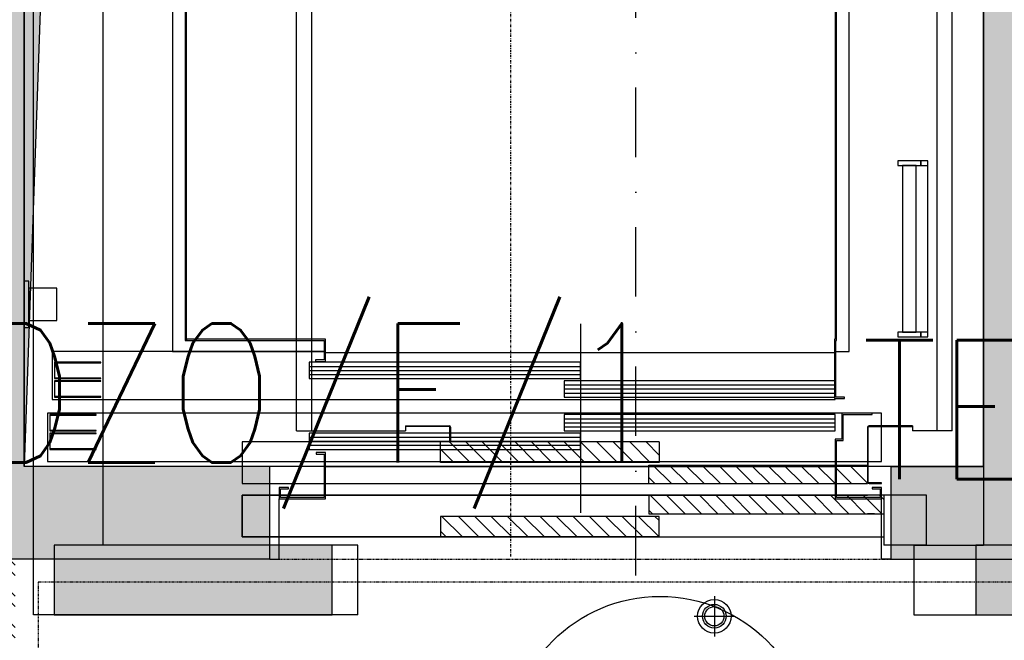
# Model space of a CAD drawing. Extents: x -7228 to 74941, y -112898 to 85621.
# Tile 121 of 256: x 52298 to 52510, y -53361 to -53227. Entities that reach past the tile are written whole.
import ezdxf

# ---------------------------------------------------------------- set-up
doc = ezdxf.new("R2010")
doc.units = 0
for name, pattern in [('DASHDOT', [1, 0.5, -0.25, 0, -0.25]), ('DASHED2', [0.375, 0.25, -0.125]), ('DIVIDE', [31.75, 12.7, -6.35, 0, -6.35, 0, -6.35])]:
    doc.linetypes.add(name, pattern=pattern)
doc.layers.get('0').update_dxf_attribs({"color": 101, "linetype": 'CONTINUOUS'})
for name, color, linetype in [('E35', 6, 'CONTINUOUS'), ('E50', 3, 'CONTINUOUS'), ('Ins-co', 2, 'CONTINUOUS'), ('Sc-beton', 7, 'CONTINUOUS'), ('Sc-beton-hatch', 86, 'CONTINUOUS'), ('Sc-cegla pustak-hatch', 8, 'CONTINUOUS'), ('Sc-nadproza kon', 5, 'DASHED2'), ('Suf-widok', 8, 'CONTINUOUS'), ('W-idok', 8, 'CONTINUOUS'), ('W-otwor-strop', 1, 'CONTINUOUS'), ('Wyp-meble', 155, 'CONTINUOUS')]:
    doc.layers.add(name, color=color, linetype=linetype)
doc.styles.add('ROMANS', font='romans', dxfattribs={"width": 0.85})

# ---------------------------------------------------------------- blocks, each defined once
blk = doc.blocks.new('_skjdkgjfklhjgflj')
at = {"layer": 'W-idok', "linetype": 'DASHDOT'}
blk.add_line((-304, -334.44), (-304, -5.49), dxfattribs=at)
at = {"layer": 'W-idok'}
for p, q in [((-234, -34.7), (-234, -287.5)), ((-233.7, -287.8), (-233.7, -35)), ((-374.3, -47.2), (-374.3, -287.8)), ((-374, -287.5), (-374, -47.5)), ((-377, -178.8), (-377, -290.2)), ((-231, -290.2), (-231, -215)), ((-220.5, -249), (-220.5, -250)), ((-215.5, -249), (-220.5, -249)), ((-220.5, -250), (-215.5, -250)), ((-216.5, -250), (-219.5, -250)), ((-219.5, -250), (-219.5, -286)), ((-216.5, -286), (-216.5, -250)), ((-215.5, -250), (-215.5, -249)), ((-214, -249), (-215.5, -249)), ((-215.5, -249), (-215.5, -250)), ((-215.5, -250), (-214, -250)), ((-214, -250), (-214, -249)), ((-214, -286), (-214, -250)), ((-408, -275), (-409, -275)), ((-409, -275), (-409, -285)), ((-408, -285), (-408, -275)), ((-402, -276.5), (-408, -276.5)), ((-408, -276.5), (-408, -283.5)), ((-402, -283.5), (-402, -276.5)), ((-408, -283.5), (-402, -283.5)), ((-289, -284.2), (-289, -325)), ((-409, -285), (-408, -285)), ((-220.5, -286), (-220.5, -287)), ((-215.5, -286), (-220.5, -286)), ((-219.5, -286), (-216.5, -286)), ((-215.5, -287), (-215.5, -286)), ((-214, -286), (-215.5, -286)), ((-215.5, -286), (-215.5, -287)), ((-214, -287), (-214, -286)), ((-374.3, -287.8), (-374, -287.8)), ((-374, -287.8), (-374, -287.5)), ((-344, -287.5), (-374, -287.5)), ((-374, -287.5), (-374, -287.8)), ((-374, -287.8), (-344.3, -287.8)), ((-344.3, -287.8), (-344.3, -292)), ((-344, -292.3), (-344, -287.5)), ((-234, -287.5), (-234.15, -287.5)), ((-234.15, -287.5), (-234.15, -300.3)), ((-233.85, -287.8), (-233.7, -287.8)), ((-233.85, -300), (-233.85, -287.8)), ((-220.5, -287), (-215.5, -287)), ((-215.5, -287), (-214, -287)), ((-344.3, -290.2), (-403, -290.2)), ((-403, -290.2), (-403, -300.5)), ((-377, -290.2), (-344.3, -290.2)), ((-344, -290.35), (-234.15, -290.35)), ((-233.85, -290.2), (-231, -290.2)), ((-392.5, -292.5), (-402.5, -292.5)), ((-402.5, -292.5), (-402.5, -296)), ((-402.4, -292.6), (-392.5, -292.6)), ((-402.4, -295.9), (-402.4, -292.6)), ((-392.5, -292.6), (-392.5, -292.5)), ((-289, -292.5), (-347.5, -292.5)), ((-347.5, -292.5), (-347.5, -296)), ((-344.3, -292), (-346.15, -292)), ((-346.15, -292), (-346.15, -292.3)), ((-346.15, -292.3), (-344, -292.3)), ((-289, -296), (-289, -292.5)), ((-347.5, -293.38), (-289, -293.38)), ((-347.5, -294.25), (-289, -294.25)), ((-347.5, -295.13), (-289, -295.13)), ((-402.5, -296), (-392.5, -296)), ((-392.5, -296.5), (-402.5, -296.5)), ((-402.5, -296.5), (-402.5, -300)), ((-392.5, -295.9), (-402.4, -295.9)), ((-402.4, -296.6), (-392.5, -296.6)), ((-402.4, -299.9), (-402.4, -296.6)), ((-392.5, -296), (-392.5, -295.9)), ((-392.5, -296.6), (-392.5, -296.5)), ((-347.5, -296), (-289, -296)), ((-234.15, -296.5), (-292.5, -296.5)), ((-292.5, -296.5), (-292.5, -300)), ((-292.5, -297.38), (-234, -297.38)), ((-292.5, -298.25), (-234, -298.25)), ((-292.5, -299.13), (-234, -299.13)), ((-403, -300.5), (-234, -300.5)), ((-402.5, -300), (-392.5, -300)), ((-392.5, -299.9), (-402.4, -299.9)), ((-392.5, -300), (-392.5, -299.9)), ((-292.5, -300), (-234.15, -300)), ((-234.15, -300.3), (-232, -300.3)), ((-234, -300.5), (-234, -300.3)), ((-232, -300), (-233.85, -300)), ((-232, -300.3), (-232, -300)), ((-232.6, -303.5), (-404, -303.5)), ((-404, -303.5), (-404, -313.9)), ((-393.5, -303.8), (-403.5, -303.8)), ((-403.5, -303.8), (-403.5, -307.3)), ((-393.5, -303.9), (-393.5, -303.8)), ((-234, -303.8), (-292.5, -303.8)), ((-292.5, -303.8), (-292.5, -307.3)), ((-234, -307.3), (-234, -303.8)), ((-226, -303.5), (-232.6, -303.5)), ((-232.6, -303.5), (-232.6, -309.1)), ((-232.3, -303.8), (-226, -303.8)), ((-232.3, -309.4), (-232.3, -303.8)), ((-224, -303.5), (-226, -303.5)), ((-226, -303.8), (-226, -303.5)), ((-224, -313.9), (-224, -303.5)), ((-403.4, -303.9), (-393.5, -303.9)), ((-403.4, -307.2), (-403.4, -303.9)), ((-292.5, -304.67), (-234, -304.67)), ((-292.5, -305.55), (-234, -305.55)), ((-403.5, -307.3), (-393.5, -307.3)), ((-393.5, -307.8), (-403.5, -307.8)), ((-403.5, -307.8), (-403.5, -311.3)), ((-393.5, -307.2), (-403.4, -307.2)), ((-403.4, -307.9), (-393.5, -307.9)), ((-403.4, -311.2), (-403.4, -307.9)), ((-393.5, -307.3), (-393.5, -307.2)), ((-393.5, -307.9), (-393.5, -307.8)), ((-289, -307.8), (-347.5, -307.8)), ((-347.5, -307.8), (-347.5, -311.3)), ((-292.5, -306.42), (-234, -306.42)), ((-292.5, -307.3), (-234, -307.3)), ((-289, -311.3), (-289, -307.8)), ((-347.5, -308.67), (-289, -308.67)), ((-347.5, -309.55), (-289, -309.55)), ((-234, -309.1), (-234, -322)), ((-232.6, -309.1), (-234, -309.1)), ((-233.7, -321.7), (-233.7, -309.4)), ((-233.7, -309.4), (-232.3, -309.4)), ((-403.5, -311.3), (-393.5, -311.3)), ((-393.5, -311.2), (-403.4, -311.2)), ((-393.5, -311.3), (-393.5, -311.2)), ((-347.5, -310.42), (-289, -310.42)), ((-347.5, -311.3), (-289, -311.3)), ((-344, -312), (-346, -312)), ((-346, -312), (-346, -312.3)), ((-346, -312.3), (-344.3, -312.3)), ((-344.3, -312.3), (-344.3, -321.7)), ((-344, -322), (-344, -312)), ((-404, -313.9), (-344.3, -313.9)), ((-344, -313.9), (-234, -313.9)), ((-233.7, -313.9), (-224, -313.9)), ((-344.3, -315), (-356, -315)), ((-344, -315), (-234, -315)), ((-234, -315), (-344, -315)), ((-354, -319.5), (-354, -322)), ((-352, -319.5), (-354, -319.5)), ((-353.7, -321.7), (-353.7, -319.8)), ((-353.7, -319.8), (-352, -319.8)), ((-352, -319.8), (-352, -319.5)), ((-224, -319.5), (-226, -319.5)), ((-226, -319.5), (-226, -319.8)), ((-226, -319.8), (-224.3, -319.8)), ((-224.3, -319.8), (-224.3, -321.7)), ((-224, -322), (-224, -319.5)), ((-354, -322), (-344, -322)), ((-354, -335), (-354, -322)), ((-344.3, -321.7), (-353.7, -321.7)), ((-234, -322), (-224, -322)), ((-224.3, -321.7), (-233.7, -321.7)), ((-224, -335), (-224, -322)), ((-356, -335), (-354, -335)), ((-222, -335), (-224, -335))]:
    blk.add_line(p, q, dxfattribs=at)
blk = doc.blocks.new('_dkgjggg')
at = {"layer": 'W-idok'}
h = blk.add_hatch(dxfattribs=at)
h.set_pattern_fill('ANSI31', color=256, scale=20, angle=540, style=0)
h.set_pattern_definition([(135, (-272035.366, 61771.829), (1.767766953, 1.767766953), [])])
h.paths.add_polyline_path([(-290, -287.7), (-290, -292.14), (-337.2, -292.14), (-337.2, -287.7)])
h.paths.add_polyline_path([(-290, -303.76), (-290, -308.2), (-337.2, -308.2), (-337.2, -303.76)])
h.paths.add_polyline_path([(-245, -299.2), (-243.49, -299.2), (-241.5, -299.2), (-241.5, -303.2), (-290, -303.2), (-290, -299.2)])
h.paths.add_polyline_path([(-245, -292.7), (-245, -296.7), (-290, -296.7), (-290, -292.7)])
h.paths.add_polyline_path([(-290, -292.7), (-290, -296.7), (-292.2, -296.7), (-292.2, -292.7)])
h.paths.add_polyline_path([(-290, -299.2), (-290, -303.2), (-292.2, -303.2), (-292.2, -299.2)])
at = {"layer": 'Sc-beton'}
for p, q in [((-425, -325), (-425, 0)), ((-410, -310), (-410, -15)), ((-220, -15), (-220, -310)), ((-355, -310), (-410, -310)), ((-355, -325), (-355, -310)), ((-235, -310), (-220, -310)), ((-355, -325), (-425, -325)), ((-235, -325), (-150, -325))]:
    blk.add_line(p, q, dxfattribs=at)
blk.add_lwpolyline([(-235, -310), (-235, -325)], dxfattribs=at)
at = {"layer": 'W-idok', "linetype": 'DASHDOT', "ltscale": 30}
blk.add_line((-295, -316.5), (-295, -9.3), dxfattribs=at)
at = {"layer": 'W-idok'}
for p, q in [((-368.25, -285.3), (-368.25, -39.7)), ((-365, -39.7), (-365, -285.3)), ((-230, -285.3), (-230, -39.7)), ((-226.75, -285.3), (-226.75, -39.7)), ((-344.7, -284.2), (-335.31, -284.2)), ((-335.31, -284.35), (-344.69, -284.35)), ((-335.15, -287.39), (-335.15, -284.51)), ((-335, -284.51), (-335, -287.39)), ((-245, -284.51), (-245, -287.29)), ((-244.85, -296.39), (-244.85, -284.51)), ((-235.3, -284.2), (-244.69, -284.2)), ((-244.69, -284.35), (-235.31, -284.35)), ((-368.25, -285.3), (-344.7, -285.3)), ((-245, -285.5), (-245, -292.7)), ((-226.75, -285.3), (-235.3, -285.3)), ((-380, -287.7), (-380, -296.7)), ((-337.2, -287.7), (-380, -287.7)), ((-290, -287.7), (-337.2, -287.7)), ((-337.2, -292.14), (-337.2, -287.7)), ((-337, -287.55), (-335.31, -287.55)), ((-337, -287.7), (-337, -287.55)), ((-335.31, -287.7), (-337, -287.7)), ((-290, -287.7), (-290, -292.14)), ((-290, -292.14), (-337.2, -292.14)), ((-292.2, -296.7), (-292.2, -292.7)), ((-292.2, -292.7), (-245, -292.7)), ((-245, -292.7), (-245, -296.7)), ((-245, -293.2), (-245, -296.14)), ((-380, -296.7), (-292.2, -296.7)), ((-292.2, -296.7), (-245, -296.7)), ((-244.7, -296.7), (-242, -296.7)), ((-242, -296.55), (-244.69, -296.55)), ((-242, -296.7), (-242, -296.55)), ((-292.2, -299.2), (-380, -299.2)), ((-380, -299.2), (-292.2, -299.2)), ((-380, -299.2), (-380, -308.2)), ((-380, -308.2), (-380, -299.2)), ((-292.2, -299.2), (-292.2, -303.2)), ((-243.49, -299.2), (-292.2, -299.2)), ((-292.2, -299.2), (-245, -299.2)), ((-241.5, -299.2), (-243.49, -299.2)), ((-241.5, -299.2), (-241.5, -310)), ((-232.3, -299.2), (-241.5, -299.2)), ((-232.3, -310), (-232.3, -299.2)), ((-290, -303.76), (-337.2, -303.76)), ((-290, -303.76), (-337.2, -303.76)), ((-337.2, -303.76), (-337.2, -308.2)), ((-292.2, -303.2), (-241.5, -303.2)), ((-290, -308.2), (-290, -303.76)), ((-243.49, -303.2), (-245, -303.2)), ((-380, -308.2), (-337.2, -308.2)), ((-337.2, -308.2), (-380, -308.2)), ((-337.2, -308.2), (-290, -308.2)), ((-290, -308.2), (-337.2, -308.2)), ((-290, -308.2), (-241.5, -308.2)), ((-232.3, -310), (-241.5, -310))]:
    blk.add_line(p, q, dxfattribs=at)
for points in [[(-344.7, -284.2), (-344.7, -285.3)], [(-235.3, -284.2), (-235.3, -285.3)]]:
    blk.add_lwpolyline(points, dxfattribs=at)
for centre, radius, start, end in [((-335.31, -284.51), 0.31, 0, 90), ((-335.31, -284.51), 0.16, 0, 90), ((-244.69, -284.51), 0.31, 90, 180), ((-244.69, -284.51), 0.16, 90, 180), ((-335.31, -287.39), 0.16, 270, 0), ((-335.31, -287.39), 0.31, 270, 0), ((-244.7, -296.4), 0.3, 180, 270), ((-244.69, -296.39), 0.16, 180, 270)]:
    blk.add_arc(centre, radius, start, end, dxfattribs=at)
blk = doc.blocks.new('A$C59F8734F')
at = {"layer": 'Wyp-meble'}
blk.add_blockref('_dkgjggg', (1928, 3523), dxfattribs=at)

msp = doc.modelspace()

# ---------------------------------------------------------------- hatches: boundary and pattern name
at = {"layer": 'E50'}
for points in [[(52305.015, -53340.711), (52305.015, -53355.711), (52365.015, -53355.711), (52365.015, -53340.711)], [(52503.938, -53340.711), (52503.938, -53355.711), (52563.938, -53355.711), (52563.938, -53340.711)]]:
    msp.add_hatch(color=256, dxfattribs=at).paths.add_polyline_path(points)
at = {"layer": 'Sc-beton-hatch'}
h = msp.add_hatch(dxfattribs=at)
h.set_pattern_fill('ANSI33', color=256, style=0)
h.paths.add_polyline_path([(51487.547, -51608.711), (51427.547, -51608.711), (51427.547, -51668.711), (51447.547, -51668.711), (51447.547, -51628.711), (51487.547, -51628.711)])
h.paths.add_polyline_path([(51822.547, -51608.711), (51722.547, -51608.711), (51722.547, -51628.711), (51762.547, -51628.711), (51762.547, -52190.711), (51782.547, -52190.711), (51782.547, -52038.711), (52169.547, -52038.711), (52169.547, -52018.711), (51782.547, -52018.711), (51782.547, -51628.711), (51822.547, -51628.711)])
h.paths.add_polyline_path([(51447.547, -51939.711), (51427.547, -51939.711), (51427.547, -52039.711), (51447.547, -52039.711)])
h.paths.add_polyline_path([(52347.547, -51608.711), (52268.547, -51608.711), (52268.547, -51628.711), (52347.547, -51628.711)])
h.paths.add_polyline_path([(52787.547, -51608.711), (52687.547, -51608.711), (52687.547, -51628.711), (52727.547, -51628.711), (52727.547, -51827.711), (52747.547, -51827.711), (52747.547, -51628.711), (52787.547, -51628.711)])
h.paths.add_polyline_path([(52807.547, -52018.711), (52747.547, -52018.711), (52747.547, -51927.711), (52727.547, -51927.711), (52727.547, -52018.711), (52599.485, -52018.711), (52599.485, -52038.711), (52807.547, -52038.711)])
h.paths.add_polyline_path([(52499.485, -52018.711), (52269.547, -52018.711), (52269.547, -52038.711), (52499.485, -52038.711)])
h.paths.add_polyline_path([(52747.547, -52350.711), (52712.547, -52350.711), (52712.547, -52385.711), (52747.547, -52385.711)])
h.paths.add_polyline_path([(53417.547, -51508.711), (53397.547, -51508.711), (53397.547, -51608.711), (53347.547, -51608.711), (53347.547, -51628.711), (53397.547, -51628.711), (53397.547, -52018.711), (52907.547, -52018.711), (52907.547, -52038.711), (53397.547, -52038.711), (53397.547, -52438.711), (53417.547, -52438.711)])
h.paths.add_polyline_path([(53439.547, -51508.711), (53419.547, -51508.711), (53419.547, -52278.711), (53439.547, -52278.711)])
h.paths.add_polyline_path([(53417.547, -52708.711), (53397.547, -52708.711), (53397.547, -52778.711), (53417.547, -52778.711)])
h.paths.add_polyline_path([(53417.547, -52858.711), (53397.547, -52858.711), (53397.547, -53008.711), (52967.547, -53008.711), (52967.547, -53028.711), (53397.547, -53028.711), (53397.547, -53068.711), (53417.547, -53068.711)])
h.paths.add_polyline_path([(53417.547, -53168.711), (53397.547, -53168.711), (53397.547, -53208.711), (53417.547, -53208.711)])
h.paths.add_polyline_path([(53417.547, -53308.711), (53397.547, -53308.711), (53397.547, -53573.711), (53417.547, -53573.711)])
h.paths.add_polyline_path([(52747.547, -53008.711), (52727.547, -53008.711), (52727.547, -53028.711), (52727.547, -53323.711), (52707.547, -53323.711), (52707.547, -53343.711), (52747.547, -53343.711)])
h.paths.add_polyline_path([(52727.547, -53008.711), (52707.547, -53008.711), (52707.547, -53028.711), (52727.547, -53028.711)], flags=16)
h.paths.add_polyline_path([(52573.547, -53323.711), (52520.547, -53323.711), (52520.547, -53028.711), (52505.547, -53028.711), (52505.547, -53323.711), (52485.547, -53323.711), (52485.547, -53343.711), (52573.547, -53343.711)])
h.paths.add_polyline_path([(52573.547, -53008.711), (52485.547, -53008.711), (52485.547, -53028.711), (52573.547, -53028.711)])
h.paths.add_polyline_path([(52351.547, -53008.711), (52298.547, -53008.711), (52298.547, -53028.711), (52351.547, -53028.711)], flags=17)
h.paths.add_polyline_path([(52298.547, -53008.711), (51987.547, -53008.711), (51987.547, -52350.711), (51900.047, -52350.711), (51900.047, -52370.711), (51967.547, -52370.711), (51967.547, -53008.711), (51447.547, -53008.711), (51447.547, -52968.711), (51427.547, -52968.711), (51427.547, -53068.711), (51447.547, -53068.711), (51447.547, -53028.711), (51967.547, -53028.711), (51967.547, -53538.711), (51987.547, -53538.711), (51987.547, -53028.711), (52278.547, -53028.711), (52278.547, -53343.711), (52298.547, -53343.711), (52351.547, -53343.711), (52351.547, -53323.711), (52298.547, -53323.711)])
h.paths.add_polyline_path([(51800.047, -52350.711), (51782.547, -52350.711), (51782.547, -52345.711), (51762.547, -52345.711), (51762.547, -52350.711), (51447.547, -52350.711), (51447.547, -52330.711), (51427.547, -52330.711), (51427.547, -52568.711), (51447.547, -52568.711), (51447.547, -52370.711), (51800.047, -52370.711)])
h.paths.add_polyline_path([(51447.547, -52718.711), (51427.547, -52718.711), (51427.547, -52818.711), (51447.547, -52818.711)])
h.paths.add_polyline_path([(51447.547, -53218.711), (51427.547, -53218.711), (51427.547, -53415.711), (51447.547, -53415.711)], flags=17)
h.paths.add_polyline_path([(51447.547, -53505.711), (51427.547, -53505.711), (51427.547, -53548.711), (51447.547, -53548.711)])
h.paths.add_polyline_path([(52024.547, -53758.711), (51447.547, -53758.711), (51447.547, -53698.711), (51427.547, -53698.711), (51427.547, -53778.711), (52024.547, -53778.711)])
h.paths.add_polyline_path([(52787.547, -53758.711), (52174.547, -53758.711), (52174.547, -53778.711), (52727.547, -53778.711), (52727.547, -54010.711), (52747.547, -54010.711), (52747.547, -53778.711), (52787.547, -53778.711)])
h.paths.add_polyline_path([(53025.547, -53758.711), (52922.547, -53758.711), (52922.547, -53778.711), (53025.547, -53778.711)])
h.paths.add_polyline_path([(53244.547, -53758.711), (53150.547, -53758.711), (53150.547, -53778.711), (53244.547, -53778.711)])
h.paths.add_polyline_path([(53417.547, -53723.711), (53397.547, -53723.711), (53397.547, -53758.711), (53349.547, -53758.711), (53349.547, -53778.711), (53397.547, -53778.711), (53397.547, -54383.711), (53417.547, -54383.711)])
h.paths.add_polyline_path([(52747.547, -54110.711), (52727.547, -54110.711), (52727.547, -54305.711), (52747.547, -54305.711)])
h.paths.add_polyline_path([(52747.547, -54405.711), (52727.547, -54405.711), (52727.547, -54508.711), (52314.153, -54508.711, -0.1551034), (52317.392, -54518.903, -0.1483474), (52314.417, -54528.711), (52727.547, -54528.711), (52727.547, -54588.711), (52747.547, -54588.711)])
h.paths.add_polyline_path([(52314.153, -54508.711), (52312.287, -54508.711), (52312.287, -54528.711), (52314.417, -54528.711, 0.1483474), (52317.392, -54518.903, 0.1551034)])
h.paths.add_polyline_path([(52287.287, -54508.711), (52285.327, -54508.711, 0.1551034), (52282.087, -54518.903, 0.1483474), (52285.062, -54528.711), (52287.287, -54528.711)])
h.paths.add_polyline_path([(52285.327, -54508.711), (52218.547, -54508.711), (52218.547, -54528.711), (52285.062, -54528.711, -0.1483474), (52282.087, -54518.903, -0.1551034)])
h.paths.add_polyline_path([(51997.547, -54508.711), (51987.547, -54508.711), (51947.547, -54508.711), (51947.547, -54533.711), (51987.547, -54533.711), (51997.547, -54533.711)])
h.paths.add_polyline_path([(51507.547, -54508.711), (51427.547, -54508.711), (51427.547, -54528.711), (51507.547, -54528.711)])
h.paths.add_polyline_path([(51547.547, -55013.711), (51527.547, -55013.711), (51527.547, -55046.711), (51547.547, -55046.711)])
h.paths.add_polyline_path([(52790.547, -55158.711), (52747.547, -55158.711), (52747.547, -55068.711), (52727.547, -55068.711), (52727.547, -55158.711), (51547.547, -55158.711), (51547.547, -55143.711), (51527.547, -55143.711), (51527.547, -55158.711), (51287.547, -55158.711), (51287.547, -55183.711), (52790.547, -55183.711)])
h.paths.add_polyline_path([(51237.547, -55158.711), (51187.547, -55158.711), (51187.547, -55183.711), (51237.547, -55183.711)])
h.paths.add_polyline_path([(51137.547, -55158.711), (51087.547, -55158.711), (51087.547, -55183.711), (51137.547, -55183.711)])
h.paths.add_polyline_path([(51037.547, -55158.711), (50987.547, -55158.711), (50987.547, -55183.711), (51037.547, -55183.711)])
h.paths.add_polyline_path([(50937.547, -55158.711), (50897.547, -55158.711), (50897.547, -56065.711), (50997.547, -56065.711), (50997.547, -56080.711), (51017.547, -56080.711), (51017.547, -56045.711), (50917.547, -56045.711), (50917.547, -55183.711), (50937.547, -55183.711)])
h.paths.add_polyline_path([(51602.547, -56198.711), (51017.547, -56198.711), (51017.547, -56180.711), (50997.547, -56180.711), (50997.547, -56198.711), (50797.547, -56198.711), (50797.547, -56553.711), (51527.547, -56553.711), (51527.547, -56593.711), (51547.547, -56593.711), (51547.547, -56553.711), (51599.547, -56553.711), (51599.547, -56533.711), (51547.547, -56533.711), (51547.547, -56378.711), (51527.547, -56378.711), (51527.547, -56533.711), (50817.547, -56533.711), (50817.547, -56218.711), (51527.547, -56218.711), (51527.547, -56228.711), (51547.547, -56228.711), (51547.547, -56218.711), (51602.547, -56218.711)])
h.paths.add_polyline_path([(52327.547, -56533.711), (51827.547, -56533.711), (51827.547, -56445.711), (51807.547, -56445.711), (51807.547, -56533.711), (51754.547, -56533.711), (51754.547, -56553.711), (51807.547, -56553.711), (51807.547, -56593.711), (51827.547, -56593.711), (51827.547, -56553.711), (52327.547, -56553.711)])
h.paths.add_polyline_path([(52507.547, -56198.711), (51752.547, -56198.711), (51752.547, -56218.711), (52507.547, -56218.711)])
h.paths.add_polyline_path([(52794.547, -56533.711), (52747.547, -56533.711), (52747.547, -56419.211), (52727.547, -56419.211), (52727.547, -56533.711), (52607.547, -56533.711), (52607.547, -56553.711), (52794.547, -56553.711)])
h.paths.add_polyline_path([(52819.547, -56528.711), (52794.547, -56528.711), (52794.547, -56553.711), (52819.547, -56553.711)])
h.paths.add_polyline_path([(52747.547, -55693.711), (52727.547, -55693.711), (52727.547, -56289.211), (52747.547, -56289.211)])
h.paths.add_polyline_path([(52970.047, -56528.711), (52945.047, -56528.711), (52945.047, -56553.711), (52970.047, -56553.711)])
h.paths.add_polyline_path([(53120.047, -56528.711), (53095.047, -56528.711), (53095.047, -56553.711), (53120.047, -56553.711)])
h.paths.add_polyline_path([(53270.047, -56528.711), (53245.047, -56528.711), (53245.047, -56553.711), (53270.047, -56553.711)])
h.paths.add_polyline_path([(53382.547, -56533.711), (53337.547, -56533.711), (53337.547, -56553.711), (53382.547, -56553.711)])
h.paths.add_polyline_path([(53417.547, -56518.711), (53382.547, -56518.711), (53382.547, -56553.711), (53417.547, -56553.711)])
h.paths.add_polyline_path([(53417.547, -56456.711), (53397.547, -56456.711), (53397.547, -56518.711), (53417.547, -56518.711)])
h.paths.add_polyline_path([(53417.547, -56381.211), (53392.547, -56381.211), (53392.547, -56406.211), (53417.547, -56406.211)])
h.paths.add_polyline_path([(53417.547, -56231.211), (53392.547, -56231.211), (53392.547, -56256.211), (53417.547, -56256.211)])
h.paths.add_polyline_path([(53417.547, -56081.211), (53392.547, -56081.211), (53392.547, -56106.211), (53417.547, -56106.211)])
h.paths.add_polyline_path([(53417.547, -55931.211), (53392.547, -55931.211), (53392.547, -55956.211), (53417.547, -55956.211)])
h.paths.add_polyline_path([(53417.547, -55806.211), (53397.547, -55806.211), (53397.547, -55826.211), (53417.547, -55826.211)])
h.paths.add_polyline_path([(53417.547, -55781.211), (53392.547, -55781.211), (53392.547, -55806.211), (53417.547, -55806.211)])
h.paths.add_polyline_path([(53417.547, -55598.711), (53397.547, -55598.711), (53397.547, -55781.211), (53417.547, -55781.211)])
h.paths.add_polyline_path([(53417.547, -55398.711), (53382.547, -55398.711), (53382.547, -55363.711), (53362.547, -55363.711), (53362.547, -55418.711), (53397.547, -55418.711), (53397.547, -55448.711), (53417.547, -55448.711)])
h.paths.add_polyline_path([(53382.547, -55103.211), (53362.547, -55103.211), (53362.547, -55158.711), (52925.547, -55158.711), (52925.547, -55183.711), (53362.547, -55183.711), (53362.547, -55213.711), (53382.547, -55213.711), (53382.547, -55183.711)])
h.paths.add_polyline_path([(52747.547, -54693.711), (52727.547, -54693.711), (52727.547, -54918.711), (52747.547, -54918.711)])
h.paths.add_polyline_path([(53382.547, -54696.711), (53417.547, -54696.711), (53417.547, -54653.711), (53397.547, -54653.711), (53397.547, -54676.711), (53362.547, -54676.711), (53362.547, -54983.211), (53382.547, -54983.211)])
h.paths.add_polyline_path([(53417.547, -54483.711), (53397.547, -54483.711), (53397.547, -54553.711), (53417.547, -54553.711)])
at = {"layer": 'Sc-cegla pustak-hatch'}
h = msp.add_hatch(dxfattribs=at)
h.set_pattern_fill('ANSI32', color=256, scale=0.5, angle=90, style=0)
h.paths.add_polyline_path([(51447.547, -52310.711), (51427.547, -52310.711), (51427.547, -52330.711), (51447.547, -52330.711)])
h.paths.add_polyline_path([(52347.547, -51628.711), (52329.547, -51628.711), (52329.547, -51827.711), (52347.547, -51827.711)])
h.paths.add_polyline_path([(52472.547, -51947.711), (52347.547, -51947.711), (52347.547, -51927.711), (52329.547, -51927.711), (52329.547, -52018.711), (52347.547, -52018.711), (52347.547, -51965.711), (52454.547, -51965.711), (52454.547, -52018.711), (52472.547, -52018.711)])
h.paths.add_polyline_path([(53066.547, -52038.711), (53048.547, -52038.711), (53048.547, -52090.711), (52985.547, -52090.711), (52985.547, -52038.711), (52967.547, -52038.711), (52967.547, -52113.711), (52985.547, -52113.711), (52985.547, -52108.711), (53066.547, -52108.711)])
h.paths.add_polyline_path([(52985.547, -52213.711), (52967.547, -52213.711), (52967.547, -52888.711), (52985.547, -52888.711), (52985.547, -52758.711), (53397.547, -52758.711), (53397.547, -52740.711), (52985.547, -52740.711)])
h.paths.add_polyline_path([(52985.547, -53028.711), (52967.547, -53028.711), (52967.547, -53108.711), (52985.547, -53108.711)])
h.paths.add_polyline_path([(52985.547, -52988.711), (52967.547, -52988.711), (52967.547, -53008.711), (52985.547, -53008.711)])
h.paths.add_polyline_path([(52985.547, -53208.711), (52967.547, -53208.711), (52967.547, -53538.711), (52985.547, -53538.711), (52985.547, -53511.711), (53067.547, -53511.711), (53067.547, -53519.711), (53059.547, -53519.711), (53059.547, -53538.711), (53397.547, -53538.711), (53397.547, -53520.711), (53077.547, -53520.711), (53077.547, -53493.711), (52985.547, -53493.711)])
h.paths.add_polyline_path([(52296.547, -53510.711), (52278.547, -53510.711), (52278.547, -53520.711), (52095.547, -53520.711), (52095.547, -53252.711), (52077.547, -53252.711), (52077.547, -53520.711), (51987.547, -53520.711), (51987.547, -53538.711), (52278.547, -53538.711), (52278.547, -53581.211), (52296.547, -53581.211)])
h.paths.add_polyline_path([(52296.547, -53343.711), (52278.547, -53343.711), (52278.547, -53410.711), (52296.547, -53410.711)])
h.paths.add_polyline_path([(51967.547, -53520.711), (51942.547, -53520.711), (51942.547, -53538.711), (51967.547, -53538.711)])
h.paths.add_polyline_path([(51842.547, -53520.711), (51447.547, -53520.711), (51447.547, -53538.711), (51842.547, -53538.711)])
h.paths.add_polyline_path([(51445.547, -53778.711), (51427.547, -53778.711), (51427.547, -53898.711), (51445.547, -53898.711)])
h.paths.add_polyline_path([(51445.547, -54048.711), (51427.547, -54048.711), (51427.547, -54113.711), (51445.547, -54113.711)])
h.paths.add_polyline_path([(51445.547, -54263.711), (51427.547, -54263.711), (51427.547, -54328.711), (51445.547, -54328.711)])
h.paths.add_polyline_path([(51445.547, -54478.711), (51427.547, -54478.711), (51427.547, -54508.711), (51445.547, -54508.711)])
h.paths.add_polyline_path([(51445.547, -54528.711), (51427.547, -54528.711), (51427.547, -54543.711), (51445.547, -54543.711)])
h.paths.add_polyline_path([(51445.547, -54693.711), (51427.547, -54693.711), (51427.547, -54758.711), (51445.547, -54758.711)])
h.paths.add_polyline_path([(51445.547, -54908.711), (51427.547, -54908.711), (51427.547, -55031.711), (51527.547, -55031.711), (51527.547, -55013.711), (51445.547, -55013.711)])
h.paths.add_polyline_path([(52352.547, -54886.711), (52296.547, -54886.711), (52296.547, -54536.264, -0.2026768), (52285.062, -54528.711), (52278.547, -54528.711), (52278.547, -54904.711), (52352.547, -54904.711)])
h.paths.add_polyline_path([(52727.547, -54886.711), (52527.547, -54886.711), (52527.547, -54528.711), (52509.547, -54528.711), (52509.547, -54886.711), (52452.547, -54886.711), (52452.547, -54904.711), (52727.547, -54904.711)])
h.paths.add_polyline_path([(52727.547, -54210.711), (52369.547, -54210.711), (52369.547, -54127.711), (52296.547, -54127.711), (52296.547, -53778.711), (52278.547, -53778.711), (52278.547, -54508.711), (52285.327, -54508.711, -0.1958107), (52296.547, -54501.541), (52296.547, -54145.711), (52351.547, -54145.711), (52351.547, -54508.711), (52369.547, -54508.711), (52369.547, -54228.711), (52727.547, -54228.711)])
h.paths.add_polyline_path([(52296.547, -54501.541, 0.1514484), (52287.287, -54506.391), (52296.547, -54506.391)], flags=17)
h.paths.add_polyline_path([(52296.547, -54506.391), (52287.287, -54506.391), (52287.287, -54508.711), (52296.547, -54508.711)], flags=17)
h.paths.add_polyline_path([(52507.547, -55183.711), (52489.547, -55183.711), (52489.547, -55213.711), (52507.547, -55213.711)])
h.paths.add_polyline_path([(52507.547, -55363.711), (52489.547, -55363.711), (52489.547, -56198.711), (52507.547, -56198.711)])
h.paths.add_polyline_path([(52790.547, -55693.711), (52747.547, -55693.711), (52747.547, -55711.711), (52790.547, -55711.711)])
h.paths.add_polyline_path([(53197.547, -55693.711), (52985.547, -55693.711), (52967.547, -55693.711), (52940.547, -55693.711), (52940.547, -55711.711), (53197.547, -55711.711)])
h.paths.add_polyline_path([(52985.547, -55418.711), (53207.547, -55418.711), (53207.547, -55400.711), (52967.547, -55400.711), (52967.547, -55693.711), (52985.547, -55693.711)])
h.paths.add_polyline_path([(53362.547, -55400.711), (53307.547, -55400.711), (53307.547, -55418.711), (53362.547, -55418.711)])
h.paths.add_polyline_path([(52985.547, -55018.711), (52967.547, -55018.711), (52967.547, -55158.711), (52985.547, -55158.711)])
h.paths.add_polyline_path([(52985.547, -54694.711), (53362.547, -54694.711), (53362.547, -54676.711), (52985.547, -54676.711), (52985.547, -54405.711), (52967.547, -54405.711), (52967.547, -54918.711), (52985.547, -54918.711)])
h.paths.add_polyline_path([(53397.547, -54210.711), (53012.547, -54210.711), (53012.547, -54118.711), (52985.547, -54118.711), (52985.547, -54096.711), (52967.547, -54096.711), (52967.547, -54136.711), (52994.547, -54136.711), (52994.547, -54210.711), (52967.547, -54210.711), (52967.547, -54305.711), (52985.547, -54305.711), (52985.547, -54228.711), (53397.547, -54228.711)])
h.paths.add_polyline_path([(52985.547, -53778.711), (52967.547, -53778.711), (52967.547, -54006.711), (52985.547, -54006.711)])
h.paths.add_polyline_path([(52296.547, -53716.211), (52278.547, -53716.211), (52278.547, -53758.711), (52296.547, -53758.711)])
at = {"layer": 'W-otwor-strop'}
msp.add_hatch(color=256, dxfattribs=at).paths.add_polyline_path([(52298.547, -53323.711), (52298.547, -53028.711), (52505.547, -53028.711), (52308.547, -53038.711)])

# ---------------------------------------------------------------- linework, layer by layer
at = {"layer": 'E35'}
msp.add_circle((52435.721, -53384.495), 32.727, dxfattribs=at)
at = {"layer": 'E50'}
for points in [[(52365.015, -53340.711), (52305.015, -53340.711), (52305.015, -53355.711), (52365.015, -53355.711)], [(52563.938, -53340.711), (52503.938, -53340.711), (52503.938, -53355.711), (52563.938, -53355.711)]]:
    msp.add_lwpolyline(points, close=True, dxfattribs=at)
at = {"layer": 'Ins-co'}
for p, q in [((52447.468, -53351.685, 0), (52447.468, -53360.405, 0)), ((52443.108, -53356.046, 0), (52451.828, -53356.045, 0))]:
    msp.add_line(p, q, dxfattribs=at)
for radius in [3.624, 2.56, 2.08]:
    msp.add_circle((52447.468, -53356.045, 0), radius, dxfattribs=at)
at = {"layer": 'Sc-beton'}
for p, q in [((52351.547, -53323.711), (52298.547, -53323.711)), ((52351.547, -53343.711), (52351.547, -53323.711)), ((52485.547, -53323.711), (52505.547, -53323.711)), ((52351.547, -53343.711), (52298.547, -53343.711)), ((52485.547, -53343.711), (52573.547, -53343.711))]:
    msp.add_line(p, q, dxfattribs=at)
for points in [[(52298.547, -53008.711), (52298.547, -53323.711)], [(52505.547, -53323.711), (52505.547, -53028.711)], [(52485.547, -53323.711), (52485.547, -53343.711)], [(52298.547, -53343.711), (52278.547, -53343.711)]]:
    msp.add_lwpolyline(points, dxfattribs=at)
at = {"layer": 'Sc-nadproza kon', "linetype": 'DASHDOT', "ltscale": 0.5}
for points in [[(52485.547, -53323.711), (52351.547, -53323.711)], [(52351.547, -53343.711), (52485.547, -53343.711)]]:
    msp.add_lwpolyline(points, dxfattribs=at)
at = {"layer": 'Suf-widok', "linetype": 'DIVIDE', "ltscale": 0.02}
for p, q in [((52752.547, -53348.711), (52301.547, -53348.711)), ((52301.547, -53348.711), (52301.547, -53753.711))]:
    msp.add_line(p, q, dxfattribs=at)
at = {"layer": 'W-otwor-strop'}
msp.add_lwpolyline([(52298.547, -53028.711), (52505.547, -53028.711), (52505.547, -53323.711), (52298.547, -53323.711)], close=True, dxfattribs=at)
msp.add_lwpolyline([(52298.547, -53323.711), (52298.547, -53028.711), (52505.547, -53028.711), (52308.547, -53038.711), (52298.547, -53323.711)], dxfattribs=at)

# ---------------------------------------------------------------- block references
msp.add_blockref('A$C59F8734F', (50797.547, -56553.711))
at = {"layer": 'W-idok'}
msp.add_blockref('_skjdkgjfklhjgflj', (52707.547, -53008.711), dxfattribs=at)

# ---------------------------------------------------------------- texts
at = {"layer": 'E50', "style": 'ROMANS', "width": 0.8}
for s, p in [('TE/DZO/F/1', (52228.978, -53322.809)), ('TE/DZO/F/2', (52479.201, -53326.44))]:
    msp.add_text(s, height=30, dxfattribs=at).set_placement(p)

doc.saveas('drawing.dxf')
